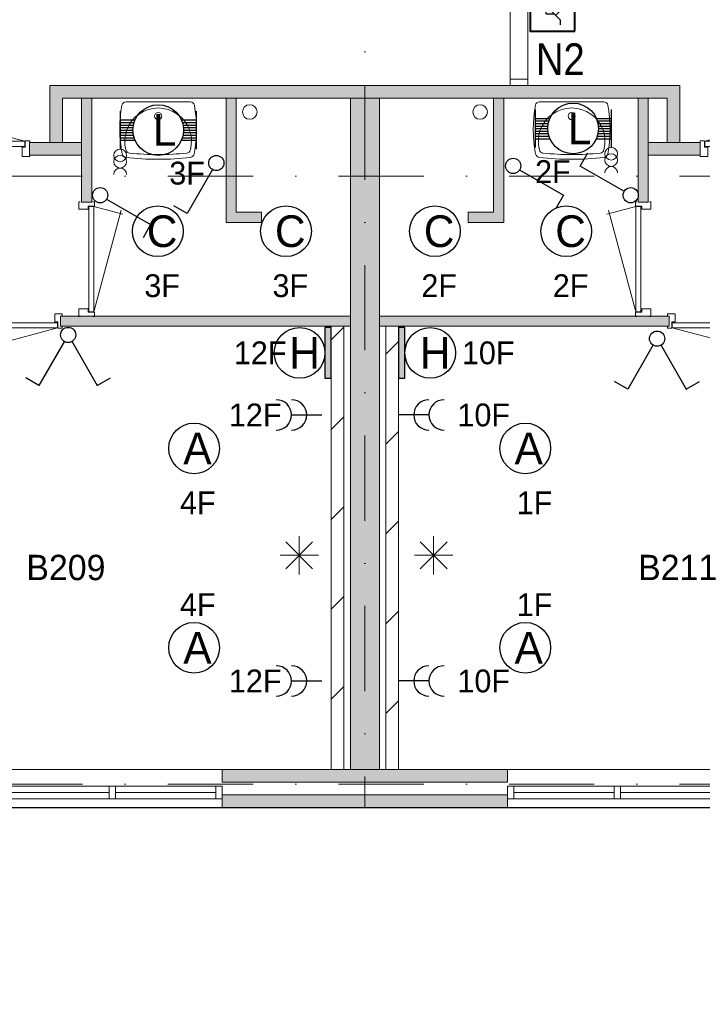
# Model space of a CAD drawing. Header units: millimetres. Extents: x 84337 to 168437, y -3060 to 56340.
# Tile 10 of 84: x 105997 to 111381, y 3132 to 10904. Entities that reach past the tile are written whole.
import ezdxf
from ezdxf.enums import TextEntityAlignment as Align
from ezdxf.xclip import XClip

# ---------------------------------------------------------------- set-up
doc = ezdxf.new("R2010")
doc.units = ezdxf.units.MM
doc.header["$PDMODE"] = 3
doc.header["$PDSIZE"] = 1
doc.linetypes.add('DGN4', pattern=[1345.6, 672.8, -336.4, 0, -336.4])
for name, color, linetype in [('14', 7, 'Continuous'), ('16', 7, 'Continuous'), ('17', 7, 'Continuous'), ('18', 7, 'Continuous'), ('19', 7, 'Continuous'), ('20', 7, 'Continuous'), ('30', 7, 'Continuous'), ('31', 7, 'Continuous'), ('32', 7, 'Continuous'), ('33', 7, 'Continuous'), ('40', 7, 'Continuous'), ('48', 7, 'Continuous'), ('5', 7, 'Continuous'), ('56', 7, 'Continuous'), ('58', 7, 'Continuous'), ('62', 7, 'Continuous')]:
    doc.layers.add(name, color=color, linetype=linetype)
doc.styles.add('dgn001', font='dgn001.shx')
doc.styles.add('dgn003', font='dgn003.shx')
doc.styles.get("Standard").update_dxf_attribs({"font": 'arial.ttf'})
doc.dimstyles.get("Standard").update_dxf_attribs({"dimtxt": 0.18, "dimasz": 0.18, "dimexe": 0.18, "dimexo": 0.0625, "dimgap": 0.09, "dimtad": 0, "dimtih": 1, "dimtoh": 1, "dimdec": 4, "dimzin": 0, "dimdsep": 46, "dimtxsty": 'Standard', "dimcen": 0.09, "dimadec": 0, "dimazin": 0, "dimtfac": 1, "dimtdec": 4, "dimtofl": 0, "dimtmove": 0, "dimatfit": 3, "dimfxl": 1, "dimtolj": 1, "dimtzin": 0, "dimarcsym": 0})

# ---------------------------------------------------------------- blocks, each defined once
blk = doc.blocks.new('EA814')
at = {"layer": '18'}
blk.add_hatch(color=3, dxfattribs=at).paths.add_polyline_path([(50, -200), (50, 200), (0, 200), (0, -200)])
at = {"layer": '18', "color": 3, "linetype": 'Continuous', "lineweight": 30, "flags": 128}
blk.add_lwpolyline([(50, -200), (50, 200), (0, 200), (0, -200), (50, -200)], dxfattribs=at)
at = {"layer": '18', "color": 3, "linetype": 'Continuous', "lineweight": 30}
blk.add_circle((250, 0), 200, dxfattribs=at)
at = {"layer": '18', "color": 2, "linetype": 'Continuous', "lineweight": 13, "style": 'dgn001'}
blk.add_text('H', height=250, dxfattribs=at).set_placement((289.7, 0), align=Align.MIDDLE_CENTER)
at = {"layer": '18', "color": 1, "linetype": 'Continuous', "lineweight": 13, "style": 'dgn001'}
blk.add_text('10F', height=180, dxfattribs=at).set_placement((500, 0), align=Align.MIDDLE_LEFT)
blk = doc.blocks.new('EA717')
at = {"layer": '18'}
blk.add_hatch(color=3, dxfattribs=at).paths.add_polyline_path([(0, -200), (0, 200), (-50, 200), (-50, -200)])
at = {"layer": '18', "color": 3, "linetype": 'Continuous', "lineweight": 30, "flags": 128}
blk.add_lwpolyline([(0, -200), (0, 200), (-50, 200), (-50, -200), (0, -200)], dxfattribs=at)
at = {"layer": '18', "color": 3, "linetype": 'Continuous', "lineweight": 30}
blk.add_circle((-250.01, -0.01), 200, dxfattribs=at)
at = {"layer": '18', "color": 1, "linetype": 'Continuous', "lineweight": 13, "style": 'dgn001'}
blk.add_text('12F', height=180, dxfattribs=at).set_placement((-354.01, 0), align=Align.MIDDLE_RIGHT)
at = {"layer": '18', "color": 2, "linetype": 'Continuous', "lineweight": 13, "style": 'dgn001'}
blk.add_text('H', height=249.99, dxfattribs=at).set_placement((-210.335, -0.005), align=Align.MIDDLE_CENTER)
blk = doc.blocks.new('EG62')
at = {"layer": '20'}
for points in [[(-300, 188), (-300, 312), (-50, 312), (-50, 188)], [(-275, 5), (-150, 5), (-150, -5), (-275, -5)], [(-75, 0), (-150, 38), (-150, -38)]]:
    blk.add_hatch(color=3, dxfattribs=at).paths.add_polyline_path(points)
h = blk.add_hatch(color=2, dxfattribs=at)
edge = h.paths.add_edge_path()
edge.add_arc((-262, -150.3), 28.1, 0, 360)
at = {"layer": '20', "color": 2, "linetype": 'Continuous', "lineweight": 30}
for p, q in [((-112, -288), (-225, -175)), ((-225, -238), (-225, -175)), ((-145, -180), (-185, -215)), ((-90, -188), (-150, -250)), ((-50, -188), (-90, -188)), ((-225, -238), (-162, -238)), ((-112, -325), (-112, -288))]:
    blk.add_line(p, q, dxfattribs=at)
at = {"layer": '20', "color": 4, "linetype": 'Continuous', "lineweight": 40, "flags": 128}
blk.add_lwpolyline([(0, -375), (0, 375), (-200, 375), (-350, 375), (-350, -375), (0, -375)], dxfattribs=at)
at = {"layer": '20', "color": 3, "linetype": 'Continuous', "lineweight": 30, "flags": 128}
for points in [[(-300, 188), (-300, 312), (-50, 312), (-50, 188), (-300, 188)], [(-275, 5), (-150, 5), (-150, -5), (-275, -5), (-275, 5)], [(-75, 0), (-150, 38), (-150, -38), (-75, 0)]]:
    blk.add_lwpolyline(points, dxfattribs=at)
at = {"layer": '20', "color": 2, "linetype": 'Continuous', "lineweight": 30}
blk.add_circle((-262, -150.3), 28.1, dxfattribs=at)
at = {"layer": '20', "color": 1, "linetype": 'Continuous', "lineweight": 0, "style": 'dgn001'}
blk.add_text('5F', height=180, dxfattribs=at).set_placement((-116, 548), align=Align.CENTER)
at = {"layer": '20', "color": 2, "linetype": 'Continuous', "lineweight": 13, "style": 'dgn001', "width": 0.899993}
blk.add_text('N2', height=250, dxfattribs=at).set_placement((-113.3, -722), align=Align.CENTER)
blk = doc.blocks.new('EC6344')
at = {"layer": '18', "color": 3, "linetype": 'Continuous', "lineweight": 30}
blk.add_circle((0, 0), 200, dxfattribs=at)
at = {"layer": '18', "color": 1, "linetype": 'Continuous', "lineweight": 13, "style": 'dgn001'}
blk.add_text('1F', height=180, dxfattribs=at).set_placement((73, 250), align=Align.CENTER)
at = {"layer": '18', "color": 2, "linetype": 'Continuous', "lineweight": 13, "style": 'dgn001'}
blk.add_text('A', height=250, dxfattribs=at).set_placement((26.9, 0), align=Align.MIDDLE_CENTER)
blk = doc.blocks.new('EC6345')
at = {"layer": '18', "color": 3, "linetype": 'Continuous', "lineweight": 30}
blk.add_circle((0, 0), 200, dxfattribs=at)
at = {"layer": '18', "color": 2, "linetype": 'Continuous', "lineweight": 13, "style": 'dgn001'}
blk.add_text('A', height=250, dxfattribs=at).set_placement((26.9, 0), align=Align.MIDDLE_CENTER)
at = {"layer": '18', "color": 1, "linetype": 'Continuous', "lineweight": 13, "style": 'dgn001'}
blk.add_text('1F', height=180, dxfattribs=at).set_placement((73, -340), align=Align.TOP_CENTER)
blk = doc.blocks.new('EC6374')
at = {"layer": '18', "color": 3, "linetype": 'Continuous', "lineweight": 30}
blk.add_circle((0.005, 0), 200, dxfattribs=at)
at = {"layer": '18', "color": 2, "linetype": 'Continuous', "lineweight": 13, "style": 'dgn001'}
blk.add_text('C', height=249.99, dxfattribs=at).set_placement((33.755, -0.005), align=Align.MIDDLE_CENTER)
at = {"layer": '18', "color": 1, "linetype": 'Continuous', "lineweight": 13, "style": 'dgn001'}
blk.add_text('2F', height=180, dxfattribs=at).set_placement((34.02, -340), align=Align.TOP_CENTER)
blk = doc.blocks.new('EC6375')
at = {"layer": '18', "color": 3, "linetype": 'Continuous', "lineweight": 30}
blk.add_circle((-0.005, 0), 200, dxfattribs=at)
at = {"layer": '18', "color": 2, "linetype": 'Continuous', "lineweight": 13, "style": 'dgn001'}
blk.add_text('C', height=249.99, dxfattribs=at).set_placement((33.755, -0.005), align=Align.MIDDLE_CENTER)
at = {"layer": '18', "color": 1, "linetype": 'Continuous', "lineweight": 13, "style": 'dgn001'}
blk.add_text('2F', height=180, dxfattribs=at).set_placement((34, -340), align=Align.TOP_CENTER)
blk = doc.blocks.new('EC6422')
at = {"layer": '18', "color": 3, "linetype": 'Continuous', "lineweight": 30}
blk.add_circle((0, 0), 200, dxfattribs=at)
at = {"layer": '18', "color": 1, "linetype": 'Continuous', "lineweight": 13, "style": 'dgn001'}
blk.add_text('4F', height=180, dxfattribs=at).set_placement((29.7, 250), align=Align.CENTER)
at = {"layer": '18', "color": 2, "linetype": 'Continuous', "lineweight": 13, "style": 'dgn001'}
blk.add_text('A', height=250, dxfattribs=at).set_placement((26.9, 0), align=Align.MIDDLE_CENTER)
blk = doc.blocks.new('EC6423')
at = {"layer": '18', "color": 3, "linetype": 'Continuous', "lineweight": 30}
blk.add_circle((-0.015, 0.01), 200, dxfattribs=at)
at = {"layer": '18', "color": 2, "linetype": 'Continuous', "lineweight": 13, "style": 'dgn001'}
blk.add_text('A', height=249.99, dxfattribs=at).set_placement((26.855, -0.005), align=Align.MIDDLE_CENTER)
at = {"layer": '18', "color": 1, "linetype": 'Continuous', "lineweight": 13, "style": 'dgn001'}
blk.add_text('4F', height=180, dxfattribs=at).set_placement((29.74, -340), align=Align.TOP_CENTER)
blk = doc.blocks.new('EC6424')
at = {"layer": '18', "color": 3, "linetype": 'Continuous', "lineweight": 30}
blk.add_circle((0.005, 0), 200, dxfattribs=at)
at = {"layer": '18', "color": 2, "linetype": 'Continuous', "lineweight": 13, "style": 'dgn001'}
blk.add_text('C', height=249.99, dxfattribs=at).set_placement((33.755, -0.005), align=Align.MIDDLE_CENTER)
at = {"layer": '18', "color": 1, "linetype": 'Continuous', "lineweight": 13, "style": 'dgn001'}
blk.add_text('3F', height=180, dxfattribs=at).set_placement((34.02, -340), align=Align.TOP_CENTER)
blk = doc.blocks.new('EC6425')
at = {"layer": '18', "color": 3, "linetype": 'Continuous', "lineweight": 30}
blk.add_circle((0.005, 0), 200, dxfattribs=at)
at = {"layer": '18', "color": 2, "linetype": 'Continuous', "lineweight": 13, "style": 'dgn001'}
blk.add_text('C', height=249.99, dxfattribs=at).set_placement((33.755, -0.005), align=Align.MIDDLE_CENTER)
at = {"layer": '18', "color": 1, "linetype": 'Continuous', "lineweight": 13, "style": 'dgn001'}
blk.add_text('3F', height=180, dxfattribs=at).set_placement((34.02, -340), align=Align.TOP_CENTER)
blk = doc.blocks.new('AnonymousCell3')
at = {"layer": '18', "color": 3, "linetype": 'Continuous', "lineweight": 0}
for centre in [(0, 50.5), (0, 0.5)]:
    blk.add_circle(centre, 50, dxfattribs=at)
blk.add_arc((0, -99.5), 50, 0.00631, 179.99369, dxfattribs=at)
blk = doc.blocks.new('EA03')
at = {"layer": '18', "color": 3, "linetype": 'Continuous', "lineweight": 30}
for p, q in [((-300, 150), (-300, -150)), ((-300, 80), (-182, 80)), ((182, 80), (300, 80)), ((300, 150), (300, -150)), ((-300, 60), (-190, 60)), ((-300, 40), (-195, 40)), ((-300, 20), (-200, 20)), ((-300, 0), (-200, 0)), ((190, 60), (300, 60)), ((195, 40), (300, 40)), ((200, 20), (300, 20)), ((200, 0), (300, 0)), ((-300, -20), (-200, -20)), ((-300, -40), (-195, -40)), ((-300, -60), (-190, -60)), ((190, -60), (300, -60)), ((195, -40), (300, -40)), ((200, -20), (300, -20)), ((-300, -80), (-182, -80)), ((182, -80), (300, -80))]:
    blk.add_line(p, q, dxfattribs=at)
blk.add_circle((0, 0.5), 200, dxfattribs=at)
at = {"layer": '18', "color": 2, "linetype": 'Continuous', "lineweight": 13, "style": 'dgn001'}
blk.add_text('L', height=249.99, dxfattribs=at).set_placement((50.995, 0.995), align=Align.MIDDLE_CENTER)
at = {"layer": '18', "color": 1, "linetype": 'Continuous', "lineweight": 0, "style": 'dgn001'}
blk.add_text('3F', height=180, dxfattribs=at).set_placement((368.04, -250), align=Align.TOP_RIGHT)
blk = doc.blocks.new('EA04')
at = {"layer": '18', "color": 3, "linetype": 'Continuous', "lineweight": 30}
for p, q in [((-300, 150), (-300, -150)), ((-300, 80), (-182, 80)), ((182, 80), (300, 80)), ((300, 150), (300, -150)), ((-300, 60), (-190, 60)), ((-300, 40), (-195, 40)), ((-300, 20), (-200, 20)), ((-300, 0), (-200, 0)), ((190, 60), (300, 60)), ((195, 40), (300, 40)), ((200, 20), (300, 20)), ((200, 0), (300, 0)), ((-300, -20), (-200, -20)), ((-300, -40), (-195, -40)), ((-300, -60), (-190, -60)), ((190, -60), (300, -60)), ((195, -40), (300, -40)), ((200, -20), (300, -20)), ((-300, -80), (-182, -80)), ((182, -80), (300, -80))]:
    blk.add_line(p, q, dxfattribs=at)
blk.add_circle((0, 0.5), 200, dxfattribs=at)
at = {"layer": '18', "color": 2, "linetype": 'Continuous', "lineweight": 13, "style": 'dgn001'}
blk.add_text('L', height=249.99, dxfattribs=at).set_placement((50.995, 0.995), align=Align.MIDDLE_CENTER)
at = {"layer": '18', "color": 1, "linetype": 'Continuous', "lineweight": 0, "style": 'dgn001'}
blk.add_text('2F', height=180, dxfattribs=at).set_placement((-300, -250), align=Align.TOP_LEFT)
blk = doc.blocks.new('AnonymousCell4')
at = {"layer": '18', "color": 3, "linetype": 'Continuous', "lineweight": 0, "flags": 128}
blk.add_lwpolyline([(-50, -99.5, -0.99989), (50, -99.5)], format="xyb", dxfattribs=at)
at = {"layer": '18', "color": 3, "linetype": 'Continuous', "lineweight": 0}
for centre in [(0, 50.5), (0, 0.5)]:
    blk.add_circle(centre, 50, dxfattribs=at)
blk = doc.blocks.new('EL1103')
at = {"layer": '16', "color": 3, "linetype": 'Continuous', "lineweight": 30}
blk.add_line((240, 0), (0, 0), dxfattribs=at)
for centre in [(240, 0), (360, 0)]:
    blk.add_arc(centre, 120, 90, 270, dxfattribs=at)
at = {"layer": '16', "color": 2, "linetype": 'Continuous', "lineweight": 13, "style": 'dgn001'}
blk.add_text('10F', height=180, dxfattribs=at).set_placement((465, 0), align=Align.MIDDLE_LEFT)
blk = doc.blocks.new('EL1104')
at = {"layer": '16', "color": 3, "linetype": 'Continuous', "lineweight": 30}
blk.add_line((240, 0), (0, 0), dxfattribs=at)
for centre in [(240, 0), (360, 0)]:
    blk.add_arc(centre, 120, 90, 270, dxfattribs=at)
at = {"layer": '16', "color": 2, "linetype": 'Continuous', "lineweight": 13, "style": 'dgn001'}
blk.add_text('10F', height=180, dxfattribs=at).set_placement((465, 0), align=Align.MIDDLE_LEFT)
blk = doc.blocks.new('EL1129')
at = {"layer": '16', "color": 3, "linetype": 'Continuous', "lineweight": 30}
blk.add_line((-240, 0), (0, 0), dxfattribs=at)
for centre in [(-360, 0), (-240, 0)]:
    blk.add_arc(centre, 120, 270, 90, dxfattribs=at)
at = {"layer": '16', "color": 2, "linetype": 'Continuous', "lineweight": 13, "style": 'dgn001'}
blk.add_text('12F', height=180, dxfattribs=at).set_placement((-319.01, 0), align=Align.MIDDLE_RIGHT)
blk = doc.blocks.new('EL1130')
at = {"layer": '16', "color": 3, "linetype": 'Continuous', "lineweight": 30}
blk.add_line((-240, 0), (0, 0), dxfattribs=at)
for centre in [(-360, 0), (-240, 0)]:
    blk.add_arc(centre, 120, 270, 90, dxfattribs=at)
at = {"layer": '16', "color": 2, "linetype": 'Continuous', "lineweight": 13, "style": 'dgn001'}
blk.add_text('12F', height=180, dxfattribs=at).set_placement((-319.01, 0), align=Align.MIDDLE_RIGHT)
blk = doc.blocks.new('EH636')
at = {"layer": '19', "color": 3, "linetype": 'Continuous', "lineweight": 30}
for p, q in [((-30, -50), (-230, -398)), ((30, -50), (230, -398)), ((-230, -398), (-335, -338)), ((230, -398), (335, -338))]:
    blk.add_line(p, q, dxfattribs=at)
blk.add_circle((0, 0), 60, dxfattribs=at)
blk = doc.blocks.new('EH0146')
at = {"layer": '19', "color": 3, "linetype": 'Continuous', "lineweight": 30}
for p, q in [((-30, -50), (-230, -398)), ((-230, -398), (-335, -338))]:
    blk.add_line(p, q, dxfattribs=at)
blk.add_circle((0, 0), 60, dxfattribs=at)
blk = doc.blocks.new('EH0147')
at = {"layer": '19', "color": 3, "linetype": 'Continuous', "lineweight": 30}
for p, q in [((50, -30), (398, -230)), ((398, -230), (338, -335))]:
    blk.add_line(p, q, dxfattribs=at)
blk.add_circle((0, 0), 60, dxfattribs=at)
blk = doc.blocks.new('EH0156')
at = {"layer": '19', "color": 3, "linetype": 'Continuous', "lineweight": 30}
for p, q in [((50, -30), (398, -230)), ((398, -230), (338, -335))]:
    blk.add_line(p, q, dxfattribs=at)
blk.add_circle((0, 0), 60, dxfattribs=at)
blk = doc.blocks.new('EH0157')
at = {"layer": '19', "color": 3, "linetype": 'Continuous', "lineweight": 30}
for p, q in [((-398, 230), (-338, 335)), ((-50, 30), (-398, 230))]:
    blk.add_line(p, q, dxfattribs=at)
blk.add_circle((0, 0), 60, dxfattribs=at)
blk = doc.blocks.new('EH639')
at = {"layer": '19', "color": 3, "linetype": 'Continuous', "lineweight": 30}
for p, q in [((-30, -50), (-230, -398)), ((30, -50), (230, -398)), ((-230, -398), (-335, -338)), ((230, -398), (335, -338))]:
    blk.add_line(p, q, dxfattribs=at)
blk.add_circle((0, 0), 60, dxfattribs=at)
blk = doc.blocks.new('830R109')
at = {"layer": '33', "color": 1, "linetype": 'Continuous', "lineweight": 0}
for p, q in [((108, -38), (336.87, -99.32)), ((108, -868), (322.82, -66.28))]:
    blk.add_line(p, q, dxfattribs=at)
at = {"layer": '33', "color": 92, "linetype": 'Continuous', "lineweight": 13, "true_color": 0x00e100, "flags": 128}
for points in [[(100, 0), (111, 0), (111, -35), (61, -35), (61, -60), (-11, -60), (-11, 0), (0, 0)], [(100, -906), (111, -906), (111, -871), (61, -871), (61, -846), (-11, -846), (-11, -906), (0, -906)]]:
    blk.add_lwpolyline(points, dxfattribs=at)
at = {"layer": '33', "color": 2, "linetype": 'Continuous', "lineweight": 13, "true_color": 0xf0f000, "flags": 128}
blk.add_lwpolyline([(108, -868), (108, -38), (68, -38), (68, -868), (108, -868)], dxfattribs=at)
blk = doc.blocks.new('930L093')
at = {"layer": '33', "color": 1, "linetype": 'Continuous', "lineweight": 0}
for p, q in [((-968, -98), (-899.56, -353.44)), ((-38, -98), (-936.31, -338.7))]:
    blk.add_line(p, q, dxfattribs=at)
at = {"layer": '33', "color": 92, "linetype": 'Continuous', "lineweight": 13, "true_color": 0x00e100, "flags": 128}
for points in [[(-1006, -90), (-1006, -101), (-971, -101), (-971, -51), (-946, -51), (-946, 11), (-1006, 11), (-1006, 0)], [(0, -90), (0, -101), (-35, -101), (-35, -51), (-60, -51), (-60, 11), (0, 11), (0, 0)]]:
    blk.add_lwpolyline(points, dxfattribs=at)
at = {"layer": '33', "color": 2, "linetype": 'Continuous', "lineweight": 13, "true_color": 0xf0f000, "flags": 128}
blk.add_lwpolyline([(-968, -98), (-38, -98), (-38, -58), (-968, -58), (-968, -98)], dxfattribs=at)
blk = doc.blocks.new('WT013')
at = {"layer": '40', "color": 7, "linetype": 'Continuous', "lineweight": 0}
blk.add_line((253.2, -20), (-253.2, -20), dxfattribs=at)
at = {"layer": '40', "color": 7, "linetype": 'Continuous', "lineweight": 0, "flags": 128}
for points in [[(-284.5, -432.1, -0.090801), (-285.7, -47.3)], [(-285.7, -47.3, -0.363957), (-253.2, -20)], [(-254, -400.8, -1.30637), (254, -400.8)], [(253.2, -20, -0.363957), (285.7, -47.3)], [(285.7, -47.3, -0.090801), (284.5, -432.1)], [(-256, -459, -0.328769), (-284.5, -432.1)], [(256, -459, -0.059915), (-256, -459)], [(-225.6, -425, -0.309671), (-254, -400.8)], [(225.6, -425, -0.052773), (-225.6, -425)], [(254, -400.8, -0.309671), (225.6, -425)], [(284.5, -432.1, -0.328769), (256, -459)]]:
    blk.add_lwpolyline(points, format="xyb", dxfattribs=at)
at = {"layer": '40', "color": 7, "linetype": 'Continuous', "lineweight": 0}
blk.add_circle((0, -133.3), 28.1, dxfattribs=at)
blk = doc.blocks.new('830R1011')
at = {"layer": '33', "color": 1, "linetype": 'Continuous', "lineweight": 0}
for p, q in [((38, 108), (99.32, 336.87)), ((868, 108), (66.28, 322.82))]:
    blk.add_line(p, q, dxfattribs=at)
at = {"layer": '33', "color": 92, "linetype": 'Continuous', "lineweight": 13, "true_color": 0x00e100, "flags": 128}
for points in [[(0, 100), (0, 111), (35, 111), (35, 61), (60, 61), (60, -11), (0, -11), (0, 0)], [(906, 100), (906, 111), (871, 111), (871, 61), (846, 61), (846, -11), (906, -11), (906, 0)]]:
    blk.add_lwpolyline(points, dxfattribs=at)
at = {"layer": '33', "color": 2, "linetype": 'Continuous', "lineweight": 13, "true_color": 0xf0f000, "flags": 128}
blk.add_lwpolyline([(868, 108), (38, 108), (38, 68), (868, 68), (868, 108)], dxfattribs=at)
blk = doc.blocks.new('830R1012')
at = {"layer": '33', "color": 1, "linetype": 'Continuous', "lineweight": 0}
for p, q in [((-108, -38), (-336.87, -99.32)), ((-108, -868), (-322.82, -66.28))]:
    blk.add_line(p, q, dxfattribs=at)
at = {"layer": '33', "color": 92, "linetype": 'Continuous', "lineweight": 13, "true_color": 0x00e100, "flags": 128}
for points in [[(-100, 0), (-111, 0), (-111, -35), (-61, -35), (-61, -60), (11, -60), (11, 0), (0, 0)], [(-100, -906), (-111, -906), (-111, -871), (-61, -871), (-61, -846), (11, -846), (11, -906), (0, -906)]]:
    blk.add_lwpolyline(points, dxfattribs=at)
at = {"layer": '33', "color": 2, "linetype": 'Continuous', "lineweight": 13, "true_color": 0xf0f000, "flags": 128}
blk.add_lwpolyline([(-108, -868), (-108, -38), (-68, -38), (-68, -868), (-108, -868)], dxfattribs=at)
blk = doc.blocks.new('930L094')
at = {"layer": '33', "color": 1, "linetype": 'Continuous', "lineweight": 0}
for p, q in [((38, -98), (936.31, -338.7)), ((968, -98), (899.56, -353.44))]:
    blk.add_line(p, q, dxfattribs=at)
at = {"layer": '33', "color": 92, "linetype": 'Continuous', "lineweight": 13, "true_color": 0x00e100, "flags": 128}
for points in [[(0, -90), (0, -101), (35, -101), (35, -51), (60, -51), (60, 11), (0, 11), (0, 0)], [(1006, -90), (1006, -101), (971, -101), (971, -51), (946, -51), (946, 11), (1006, 11), (1006, 0)]]:
    blk.add_lwpolyline(points, dxfattribs=at)
at = {"layer": '33', "color": 2, "linetype": 'Continuous', "lineweight": 13, "true_color": 0xf0f000, "flags": 128}
blk.add_lwpolyline([(968, -98), (38, -98), (38, -58), (968, -58), (968, -98)], dxfattribs=at)
blk = doc.blocks.new('WT014')
at = {"layer": '40', "color": 7, "linetype": 'Continuous', "lineweight": 0}
blk.add_line((-253.2, -20), (253.2, -20), dxfattribs=at)
blk.add_circle((0, -133.3), 28.1, dxfattribs=at)
for centre, radius, start, end in [((765.8, -236.5), 1068.4, 169.79831, 190.55139), ((-253.2, -53), 33, 90, 169.99733), ((0, -332.1), 263.1, 344.86666, 195.13334), ((253.2, -53), 33, 10.00267, 90), ((-765.8, -236.5), 1068.4, 349.44861, 10.20169), ((-252, -426.2), 33, 190.34551, 263.14249), ((0, 1669.4), 2143.7, 263.14249, 276.85751), ((-222.2, -392.2), 33, 195.13334, 263.95824), ((0, 1706.8), 2143.7, 263.95824, 276.04176), ((222.2, -392.2), 33, 276.04176, 344.86666), ((252, -426.2), 33, 276.85751, 349.65449)]:
    blk.add_arc(centre, radius, start, end, dxfattribs=at)
blk = doc.blocks.new('830R1014')
at = {"layer": '33', "color": 1, "linetype": 'Continuous', "lineweight": 0}
for p, q in [((-868, 108), (-66.28, 322.82)), ((-38, 108), (-99.32, 336.87))]:
    blk.add_line(p, q, dxfattribs=at)
at = {"layer": '33', "color": 92, "linetype": 'Continuous', "lineweight": 13, "true_color": 0x00e100, "flags": 128}
for points in [[(-906, 100), (-906, 111), (-871, 111), (-871, 61), (-846, 61), (-846, -11), (-906, -11), (-906, 0)], [(0, 100), (0, 111), (-35, 111), (-35, 61), (-60, 61), (-60, -11), (0, -11), (0, 0)]]:
    blk.add_lwpolyline(points, dxfattribs=at)
at = {"layer": '33', "color": 2, "linetype": 'Continuous', "lineweight": 13, "true_color": 0xf0f000, "flags": 128}
blk.add_lwpolyline([(-868, 108), (-38, 108), (-38, 68), (-868, 68), (-868, 108)], dxfattribs=at)
blk = doc.blocks.new('_DotSmall')
at = {"color": 0, "linetype": 'ByBlock', "const_width": 0.5}
blk.add_lwpolyline([(-0.0625, 0, 1), (0.0625, 0, 1)], format="xyb", close=True, dxfattribs=at)
blk = doc.blocks.new('*D8017')
at = {"layer": '58', "color": 3, "linetype": 'Continuous', "lineweight": 0, "transparency": 16777216}
for p, q in [((18528.4, 82.2), (17448.4, 82.2)), ((18758.4, 82.2), (18528.4, 82.2)), ((18758.4, 82.2), (19838.4, 82.2))]:
    blk.add_line(p, q, dxfattribs=at)
at = {"layer": 'Defpoints', "color": 0, "linetype": 'Continuous', "transparency": 16777216}
for p in [(18528.4, 3207.8), (18758.4, 3207.8), (18528.4, 82.2)]:
    blk.add_point(p, dxfattribs=at)
at = {"layer": '58', "color": 3, "linetype": 'Continuous', "lineweight": 0, "transparency": 16777216, "xscale": 1080, "yscale": 1080, "zscale": 1080}
blk.add_blockref('_DotSmall', (18528.4, 82.2), dxfattribs=at)
at = {"layer": '58', "color": 3, "linetype": 'Continuous', "lineweight": 0, "transparency": 16777216, "xscale": 1080, "yscale": 1080, "zscale": 1080, "rotation": 180}
blk.add_blockref('_DotSmall', (18758.4, 82.2), dxfattribs=at)
at = {"layer": '58', "color": 3, "linetype": 'Continuous', "lineweight": 0, "transparency": 16777216, "insert": (18643.4, 284.4), "char_height": 200, "attachment_point": 5, "style": 'dgn003'}
blk.add_mtext('\\A1;230', dxfattribs=at)
blk = doc.blocks.new('EAE645')
at = {"layer": '5', "color": 3, "linetype": 'Continuous', "lineweight": 0}
for p, q in [((106.04, -106.05), (-106.06, 106.05)), ((-106.06, -106.05), (106.04, 106.05)), ((0, -151.5), (0, 151.5)), ((-151.5, 0), (151.5, 0))]:
    blk.add_line(p, q, dxfattribs=at)
blk = doc.blocks.new('EAE646')
at = {"layer": '5', "color": 3, "linetype": 'Continuous', "lineweight": 0}
for p, q in [((106.04, -106.05), (-106.06, 106.05)), ((-106.06, -106.05), (106.04, 106.05)), ((0, -151.5), (0, 151.5)), ((-151.5, 0), (151.5, 0))]:
    blk.add_line(p, q, dxfattribs=at)
blk = doc.blocks.new('50E03_329_B02 - Default')
at = {"layer": '16'}
blk.add_hatch(color=7, dxfattribs=at).paths.add_polyline_path([(17524.76, 3007.77), (19774.76, 3007.77), (19774.76, 2907.77), (17524.76, 2907.77)])
at = {"layer": '62'}
for color, points in [(7, [(18649.76, 8607.77), (18649.76, 8507.77), (16264.76, 8507.77), (16264.76, 8157.77), (16164.76, 8157.77), (16164.76, 8607.77)]), (7, [(18649.76, 8607.77), (18649.76, 8507.77), (21034.76, 8507.77), (21034.76, 8157.77), (21134.76, 8157.77), (21134.76, 8607.77)]), (9, [(16494.76, 7687.77), (16414.76, 7687.77), (16414.76, 8507.77), (16494.76, 8507.77)]), (9, [(17834.76, 7607.77), (17834.76, 7527.77), (17554.76, 7527.77), (17554.76, 8507.77), (17634.76, 8507.77), (17634.76, 7607.77)]), (9, [(18534.76, 8507.77), (18764.76, 8507.77), (18764.76, 3207.77), (18534.76, 3207.77)]), (9, [(19464.76, 7607.77), (19464.76, 7527.77), (19744.76, 7527.77), (19744.76, 8507.77), (19664.76, 8507.77), (19664.76, 7607.77)]), (9, [(20804.76, 7687.77), (20884.76, 7687.77), (20884.76, 8507.77), (20804.76, 8507.77)]), (7, [(16414.76, 8057.77), (16004.76, 8057.77), (16004.76, 8157.77), (16414.76, 8157.77)]), (7, [(20884.76, 8057.77), (21294.76, 8057.77), (21294.76, 8157.77), (20884.76, 8157.77)]), (7, [(18534.76, 6787.77), (16249.76, 6787.77), (16249.76, 6707.77), (18534.76, 6707.77)]), (9, [(18764.76, 6787.77), (21049.76, 6787.77), (21049.76, 6707.77), (18764.76, 6707.77)]), (9, [(17524.76, 3207.77), (19774.76, 3207.77), (19774.76, 3107.77), (17524.76, 3107.77)])]:
    blk.add_hatch(color=color, dxfattribs=at).paths.add_polyline_path(points)
at = {"layer": '16', "color": 92, "linetype": 'Continuous', "lineweight": 0, "true_color": 0x00e100, "flags": 128}
for points in [[(18649.76, 8607.77), (16164.76, 8607.77), (16164.76, 8157.77), (16264.76, 8157.77), (16264.76, 8507.77), (18649.76, 8507.77), (18649.76, 8607.77)], [(18649.76, 8607.77), (21134.76, 8607.77), (21134.76, 8157.77), (21034.76, 8157.77), (21034.76, 8507.77), (18649.76, 8507.77), (18649.76, 8607.77)], [(16494.76, 8507.77), (16414.76, 8507.77), (16414.76, 7687.77), (16494.76, 7687.77), (16494.76, 8507.77)], [(19664.76, 8507.77), (19664.76, 7607.77), (19464.76, 7607.77), (19464.76, 7527.77), (19744.76, 7527.77), (19744.76, 8507.77), (19664.76, 8507.77)], [(20804.76, 8507.77), (20884.76, 8507.77), (20884.76, 7687.77), (20804.76, 7687.77), (20804.76, 8507.77)], [(16414.76, 8157.77), (16004.76, 8157.77), (16004.76, 8057.77), (16414.76, 8057.77), (16414.76, 8157.77)], [(20884.76, 8157.77), (21294.76, 8157.77), (21294.76, 8057.77), (20884.76, 8057.77), (20884.76, 8157.77)], [(16249.76, 6787.77), (18534.76, 6787.77), (18534.76, 6707.77), (16249.76, 6707.77), (16249.76, 6787.77)], [(21049.76, 6787.77), (18764.76, 6787.77), (18764.76, 6707.77), (21049.76, 6707.77), (21049.76, 6787.77)], [(17524.76, 3207.77), (19774.76, 3207.77), (19774.76, 3107.77), (17524.76, 3107.77), (17524.76, 3207.77)], [(17524.76, 3007.77), (19774.76, 3007.77), (19774.76, 2907.77), (17524.76, 2907.77), (17524.76, 3007.77)]]:
    blk.add_lwpolyline(points, dxfattribs=at)
at = {"layer": '16', "color": 7, "linetype": 'Continuous', "lineweight": 0, "flags": 128}
blk.add_lwpolyline([(17524.76, 3007.77), (19774.76, 3007.77), (19774.76, 2907.77), (17524.76, 2907.77), (17524.76, 3007.77)], dxfattribs=at)
at = {"layer": '17', "color": 92, "linetype": 'Continuous', "lineweight": 0, "true_color": 0x00e100, "flags": 128}
blk.add_lwpolyline([(18534.76, 8507.77), (18764.76, 8507.77), (18764.76, 3207.77), (18534.76, 3207.77), (18534.76, 8507.77)], dxfattribs=at)
at = {"layer": '30', "color": 3, "linetype": 'Continuous', "lineweight": 0}
for p, q in [((17524.76, 3207.77), (14974.76, 3207.77)), ((19774.76, 3207.77), (22324.76, 3207.77))]:
    blk.add_line(p, q, dxfattribs=at)
at = {"layer": '31', "color": 3, "linetype": 'Continuous', "lineweight": 0}
for p, q in [((19794.76, 8607.77), (19794.76, 10207.77)), ((19934.76, 8607.77), (19934.76, 10207.77))]:
    blk.add_line(p, q, dxfattribs=at)
at = {"layer": '32', "color": 3, "linetype": 'Continuous', "lineweight": 0}
for p, q in [((15024.76, 3077.77), (17474.76, 3077.77)), ((17474.76, 3077.77), (17474.76, 2977.77)), ((22274.76, 3077.77), (19824.76, 3077.77)), ((19824.76, 3077.77), (19824.76, 2977.77)), ((17474.76, 2977.77), (14974.76, 2977.77)), ((16633.09, 3027.77), (15866.42, 3027.77)), ((17474.76, 3027.77), (16683.09, 3027.77)), ((19824.76, 3027.77), (20616.43, 3027.77)), ((19824.76, 2977.77), (22324.76, 2977.77)), ((20666.43, 3027.77), (21433.1, 3027.77))]:
    blk.add_line(p, q, dxfattribs=at)
at = {"layer": '32', "color": 3, "linetype": 'Continuous', "lineweight": 0, "flags": 128}
for points in [[(19794.76, 8607.77), (19794.76, 8657.77), (19933.76, 8657.77), (19933.76, 8607.77), (19794.76, 8607.77)], [(16683.09, 2977.77), (16633.09, 2977.77), (16633.09, 3077.77), (16683.09, 3077.77), (16683.09, 2977.77)], [(17524.76, 2977.77), (17474.76, 2977.77), (17474.76, 3077.77), (17524.76, 3077.77), (17524.76, 2977.77)], [(19774.76, 2977.77), (19824.76, 2977.77), (19824.76, 3077.77), (19774.76, 3077.77), (19774.76, 2977.77)], [(20616.43, 2977.77), (20666.43, 2977.77), (20666.43, 3077.77), (20616.43, 3077.77), (20616.43, 2977.77)]]:
    blk.add_lwpolyline(points, dxfattribs=at)
at = {"layer": '40', "color": 3, "linetype": 'Continuous', "lineweight": 0}
for centre in [(17741.52, 8399.17), (19558, 8399.17)]:
    blk.add_circle(centre, 57.46, dxfattribs=at)
at = {"layer": '56', "color": 3, "linetype": 'DGN4', "lineweight": 0}
for p, q in [((18649.76, 50407.77), (18649.76, 1494.98)), ((51564.76, 7892.77), (-3435.24, 7892.77)), ((51564.76, 3092.77), (-3435.24, 3092.77))]:
    blk.add_line(p, q, dxfattribs=at)
at = {"layer": '62', "color": 7, "linetype": 'Continuous', "lineweight": 0, "flags": 128}
for points in [[(18649.76, 8607.77), (18649.76, 8507.77), (16264.76, 8507.77), (16264.76, 8157.77), (16164.76, 8157.77), (16164.76, 8607.77), (18649.76, 8607.77)], [(18649.76, 8607.77), (18649.76, 8507.77), (21034.76, 8507.77), (21034.76, 8157.77), (21134.76, 8157.77), (21134.76, 8607.77), (18649.76, 8607.77)], [(16414.76, 8057.77), (16004.76, 8057.77), (16004.76, 8157.77), (16414.76, 8157.77), (16414.76, 8057.77)], [(20884.76, 8057.77), (21294.76, 8057.77), (21294.76, 8157.77), (20884.76, 8157.77), (20884.76, 8057.77)], [(18534.76, 6787.77), (16249.76, 6787.77), (16249.76, 6707.77), (18534.76, 6707.77), (18534.76, 6787.77)]]:
    blk.add_lwpolyline(points, dxfattribs=at)
at = {"layer": '62', "color": 9, "linetype": 'Continuous', "lineweight": 0, "flags": 128}
for points in [[(16494.76, 7687.77), (16414.76, 7687.77), (16414.76, 8507.77), (16494.76, 8507.77), (16494.76, 7687.77)], [(17634.76, 8507.77), (17634.76, 7607.77), (17834.76, 7607.77), (17834.76, 7527.77), (17554.76, 7527.77), (17554.76, 8507.77), (17634.76, 8507.77)], [(17834.76, 7607.77), (17834.76, 7527.77), (17554.76, 7527.77), (17554.76, 8507.77), (17634.76, 8507.77), (17634.76, 7607.77), (17834.76, 7607.77)], [(18534.76, 8507.77), (18764.76, 8507.77), (18764.76, 3207.77), (18534.76, 3207.77), (18534.76, 8507.77)], [(19464.76, 7607.77), (19464.76, 7527.77), (19744.76, 7527.77), (19744.76, 8507.77), (19664.76, 8507.77), (19664.76, 7607.77), (19464.76, 7607.77)], [(20804.76, 7687.77), (20884.76, 7687.77), (20884.76, 8507.77), (20804.76, 8507.77), (20804.76, 7687.77)], [(18764.76, 6787.77), (21049.76, 6787.77), (21049.76, 6707.77), (18764.76, 6707.77), (18764.76, 6787.77)], [(17524.76, 3207.77), (19774.76, 3207.77), (19774.76, 3107.77), (17524.76, 3107.77), (17524.76, 3207.77)]]:
    blk.add_lwpolyline(points, dxfattribs=at)
at = {"color": 7, "linetype": 'Continuous', "lineweight": 0}
for name, p in [('WT013', (17018.9, 8499.91)), ('WT014', (20280.62, 8499.91)), ('830R1011', (15100.05, 8059.67)), ('830R1014', (22199.47, 8059.67)), ('830R109', (16404.58, 7690.85)), ('830R1012', (20894.94, 7690.85)), ('930L093', (16262.99, 6793.74)), ('930L094', (21036.53, 6793.74))]:
    blk.add_blockref(name, p, dxfattribs=at)
at = {"layer": '48', "color": 7, "linetype": 'Continuous', "lineweight": 0, "style": 'dgn003'}
for s, p in [('B209', (16291.1, 4803.56)), ('B211', (21116.76, 4803.56))]:
    blk.add_text(s, height=200, dxfattribs=at).set_placement(p, align=Align.MIDDLE_CENTER)
at = {"layer": '58', "color": 3, "linetype": 'Continuous', "lineweight": 0}
dim = blk.add_linear_dim(base=(18528.4, 82.18), p1=(18758.4, 3207.77), p2=(18528.4, 3207.77), dimstyle='Standard', override={"dimscale": 1, "dimtxt": 200, "dimasz": 1080, "dimexe": 0, "dimexo": 0, "dimgap": 100, "dimtad": 1, "dimjust": 0, "dimtih": 0, "dimtoh": 0, "dimdec": 0, "dimlfac": 1, "dimzin": 11, "dimdsep": 46, "dimlunit": 2, "dimpost": '<>', "dimtxsty": 'dgn003', "dimblk1": 'DotSmall', "dimblk2": 'DotSmall', "dimsah": 1, "dimcen": 0, "dimse1": 1, "dimse2": 1, "dimclrd": 3, "dimclre": 3, "dimclrt": 3, "dimtol": 0, "dimtix": 1, "dimtofl": 1, "dimatfit": 3, "dimfrac": 1, "dimtolj": 1, "dimlwd": 0, "dimlwe": 0}, dxfattribs=at)
dim.commit()
dim.dimension.update_dxf_attribs({"geometry": '*D8017', "text_midpoint": (18643.4, 284.36)})

msp = doc.modelspace()

# ---------------------------------------------------------------- hatches: boundary and pattern name
at = {"layer": '14', "linetype": 'Continuous', "lineweight": 0}
h = msp.add_hatch(dxfattribs=at)
h.set_pattern_fill('DGN_EZ7', color=2, scale=100, style=0, pattern_type=2)
h.set_pattern_definition([(45, (-35.6, 2691.77), (4e-14, 709), [])])
h.paths.add_polyline_path([(108455.19, 4984.49), (108455.19, 8484.49), (108555.19, 8484.49), (108555.19, 4984.49)])
h = msp.add_hatch(dxfattribs=at)
h.set_pattern_fill('DGN_EZ7', color=2, scale=100, style=0, pattern_type=2)
h.set_pattern_definition([(45, (155.63, -1206.23), (4e-14, 709), [])])
h.paths.add_polyline_path([(108985.19, 8484.49), (108985.19, 4984.49), (108885.19, 4984.49), (108885.19, 8484.49)])

# ---------------------------------------------------------------- linework, layer by layer
at = {"layer": '14', "color": 3, "linetype": 'CONTINUOUS', "lineweight": 0}
for p, q in [((108455.19, 4984.49), (108455.19, 8484.49)), ((108455.19, 8484.49), (108505.19, 8484.49)), ((108555.19, 8484.49), (108505.19, 8484.49)), ((108555.19, 4984.49), (108555.19, 8484.49)), ((108885.19, 8484.49), (108935.19, 8484.49)), ((108885.19, 8484.49), (108885.19, 4984.49)), ((108985.19, 8484.49), (108935.19, 8484.49)), ((108985.19, 8484.49), (108985.19, 4984.49)), ((108455.19, 4984.49), (108505.19, 4984.49)), ((108555.19, 4984.49), (108505.19, 4984.49)), ((108885.19, 4984.49), (108935.19, 4984.49)), ((108985.19, 4984.49), (108935.19, 4984.49))]:
    msp.add_line(p, q, dxfattribs=at)

# ---------------------------------------------------------------- block references
ref = msp.add_blockref('50E03_329_B02 - Default', (90070.43, 1776.72))
XClip(ref).set_block_clipping_path([(-1935.24, 2907.77), (50064.76, 48907.77)])
at = {"color": 1, "linetype": 'Continuous', "lineweight": 0}
for name, p in [('EG62', (110374.86, 11189.91)), ('EA03', (107089.71, 10033.02)), ('EA04', (110362.57, 10045.21)), ('AnonymousCell3', (106789.71, 9783.02)), ('AnonymousCell4', (110662.57, 9795.21)), ('EH0146', (107548.17, 9773.12)), ('EH0156', (109889.37, 9750.16)), ('EH0157', (110816.48, 9518.66)), ('EH0147', (106632.16, 9518.66)), ('EC6425', (107086.77, 9234.82)), ('EC6424', (108097.55, 9234.82)), ('EC6375', (109272.03, 9234.82)), ('EC6374', (110308.71, 9234.82)), ('EH636', (106379.3, 8415.92)), ('EA717', (108455.19, 8274.49)), ('EA814', (108985.19, 8274.49)), ('EH639', (111024.86, 8386.67)), ('EL1130', (108380.95, 7784.49)), ('EL1103', (108985.19, 7784.49)), ('EC6423', (107372.45, 7520.61)), ('EC6345', (109985.33, 7520.61)), ('EAE646', (108201.99, 6676.71)), ('EAE645', (109262.32, 6676.71)), ('EC6422', (107372.45, 5946.48)), ('EC6344', (109985.33, 5946.48)), ('EL1129', (108380.95, 5684.49)), ('EL1104', (108985.19, 5684.49))]:
    msp.add_blockref(name, p, dxfattribs=at)

doc.saveas('drawing.dxf')
